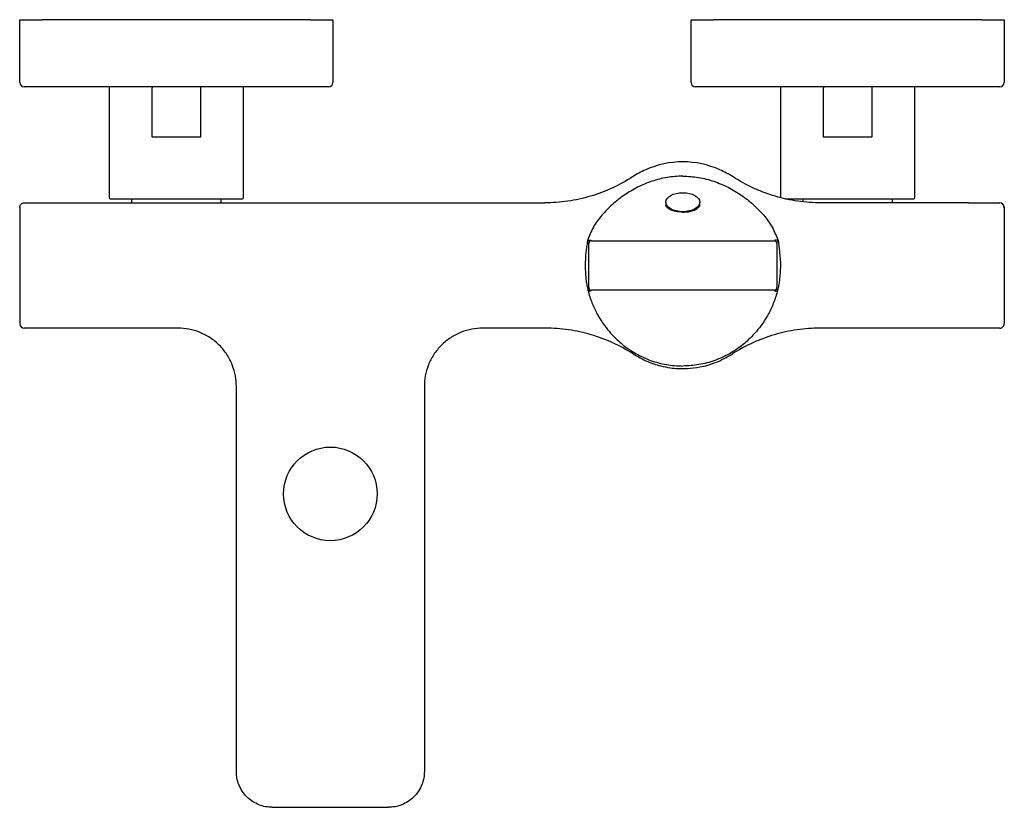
# Model space of a CAD drawing. Header units: millimetres. Extents: x 4299.648 to 4299.868, y 1855.843 to 1856.019.
import ezdxf

# ---------------------------------------------------------------- set-up
doc = ezdxf.new("R2010")
doc.units = ezdxf.units.MM
doc.layers.add('SANINDUSA', color=3, linetype='Continuous')

msp = doc.modelspace()

# ---------------------------------------------------------------- linework, layer by layer
at = {"layer": 'SANINDUSA'}
for p, q in [((4299.647879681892, 1856.018614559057), (4299.652879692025, 1856.018614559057)), ((4299.647879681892, 1856.004614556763), (4299.647879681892, 1856.018614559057)), ((4299.712879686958, 1856.018614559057), (4299.652879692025, 1856.018614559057)), ((4299.712879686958, 1856.018614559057), (4299.717879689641, 1856.018614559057)), ((4299.717879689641, 1856.018614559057), (4299.717879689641, 1856.004614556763)), ((4299.797879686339, 1856.004614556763), (4299.797879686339, 1856.018614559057)), ((4299.797879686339, 1856.018614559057), (4299.802879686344, 1856.018614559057)), ((4299.862879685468, 1856.018614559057), (4299.802879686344, 1856.018614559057)), ((4299.862879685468, 1856.018614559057), (4299.86787968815, 1856.018614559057)), ((4299.86787968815, 1856.018614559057), (4299.86787968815, 1856.004614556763)), ((4299.652879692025, 1856.003614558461), (4299.648879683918, 1856.003614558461)), ((4299.712879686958, 1856.003614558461), (4299.652879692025, 1856.003614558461)), ((4299.667879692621, 1856.003364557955), (4299.667879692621, 1855.978864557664)), ((4299.677494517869, 1855.992364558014), (4299.677494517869, 1856.003364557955)), ((4299.688264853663, 1856.003364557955), (4299.688264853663, 1855.992364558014)), ((4299.697879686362, 1855.978864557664), (4299.697879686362, 1856.003364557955)), ((4299.716879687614, 1856.003614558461), (4299.712879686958, 1856.003614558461)), ((4299.802879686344, 1856.003614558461), (4299.798879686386, 1856.003614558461)), ((4299.862879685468, 1856.003614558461), (4299.802879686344, 1856.003614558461)), ((4299.817879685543, 1856.003364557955), (4299.817879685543, 1855.978864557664)), ((4299.827494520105, 1855.992364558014), (4299.827494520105, 1856.003364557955)), ((4299.838264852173, 1856.003364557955), (4299.838264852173, 1855.992364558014)), ((4299.847879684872, 1855.978864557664), (4299.847879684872, 1856.003364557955)), ((4299.866879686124, 1856.003614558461), (4299.862879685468, 1856.003614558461)), ((4299.688264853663, 1855.992364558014), (4299.677494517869, 1855.992364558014)), ((4299.838264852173, 1855.992364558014), (4299.827494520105, 1855.992364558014)), ((4299.655879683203, 1855.977714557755), (4299.765182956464, 1855.977714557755)), ((4299.668129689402, 1855.978614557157), (4299.697629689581, 1855.978614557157)), ((4299.672879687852, 1855.978614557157), (4299.672879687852, 1855.977714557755)), ((4299.69287968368, 1855.977714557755), (4299.69287968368, 1855.978614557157)), ((4299.792239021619, 1855.977858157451), (4299.792239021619, 1855.977120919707)), ((4299.799839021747, 1855.977120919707), (4299.799839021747, 1855.977858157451)), ((4299.822879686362, 1855.978614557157), (4299.822879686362, 1855.977937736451)), ((4299.859879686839, 1855.977714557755), (4299.826895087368, 1855.977714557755)), ((4299.842879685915, 1855.977714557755), (4299.842879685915, 1855.978614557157)), ((4299.647879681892, 1855.976714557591), (4299.647879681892, 1855.950714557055)), ((4299.86787968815, 1855.976714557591), (4299.86759672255, 1855.976714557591)), ((4299.86787968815, 1855.976714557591), (4299.86787968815, 1855.950714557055)), ((4299.774757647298, 1855.969312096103), (4299.774739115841, 1855.969231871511)), ((4299.774752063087, 1855.969287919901), (4299.774739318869, 1855.969233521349)), ((4299.775039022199, 1855.958780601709), (4299.775039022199, 1855.968648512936)), ((4299.77563902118, 1855.969248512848), (4299.816439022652, 1855.969248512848)), ((4299.817039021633, 1855.968648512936), (4299.817039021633, 1855.958780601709)), ((4299.817338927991, 1855.969231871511), (4299.817320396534, 1855.969312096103)), ((4299.817338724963, 1855.969233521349), (4299.817325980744, 1855.969287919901)), ((4299.774854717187, 1855.958184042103), (4299.774856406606, 1855.95817716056)), ((4299.774854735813, 1855.958184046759), (4299.774856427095, 1855.958177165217)), ((4299.816439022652, 1855.958180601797), (4299.77563902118, 1855.958180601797)), ((4299.817221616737, 1855.958177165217), (4299.817223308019, 1855.958184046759)), ((4299.817221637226, 1855.95817716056), (4299.817223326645, 1855.958184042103)), ((4299.683294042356, 1855.949714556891), (4299.655879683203, 1855.949714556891)), ((4299.765370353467, 1855.949714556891), (4299.7512940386, 1855.949714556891)), ((4299.859879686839, 1855.949714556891), (4299.826707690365, 1855.949714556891)), ((4299.696294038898, 1855.85071455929), (4299.696294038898, 1855.936714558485)), ((4299.738294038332, 1855.936714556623), (4299.738294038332, 1855.85071455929)), ((4299.70429404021, 1855.842714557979), (4299.730294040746, 1855.842714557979))]:
    msp.add_line(p, q, dxfattribs=at)
msp.add_circle((4299.717294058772, 1855.912714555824), 0.01045149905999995, dxfattribs=at)
for centre, radius, start, end in [((4299.648879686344, 1856.004614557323), 0.001000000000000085, 180, 270), ((4299.716879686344, 1856.004614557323), 0.001000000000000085, 270, 0), ((4299.798879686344, 1856.004614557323), 0.0009999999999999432, 180, 270), ((4299.866879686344, 1856.004614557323), 0.0009999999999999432, 270, 0), ((4299.668129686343, 1856.003364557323), 0.0002499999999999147, 90, 180), ((4299.697629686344, 1856.003364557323), 0.000250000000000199, 0, 90), ((4299.818129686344, 1856.003364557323), 0.0002500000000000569, 90, 180), ((4299.847629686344, 1856.003364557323), 0.0002500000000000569, 0, 90), ((4299.668129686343, 1855.978864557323), 0.0002499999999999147, 180, 270), ((4299.697629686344, 1855.978864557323), 0.000250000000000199, 270, 0), ((4299.847629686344, 1855.978864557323), 0.0002500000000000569, 270, 0), ((4299.866879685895, 1855.976714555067), 0.001000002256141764, 0.0001446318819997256, 89.99997514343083), ((4299.648889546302, 1855.950724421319), 0.001009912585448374, 180.5596422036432, 269.4404645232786)]:
    msp.add_arc(centre, radius, start, end, dxfattribs=at)
msp.add_ellipse((4299.796039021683, 1855.977858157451), major_axis=(-0.003800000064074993, 0), ratio=0.5581058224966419, dxfattribs=at)
for points, knots in [([(4299.677541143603, 1856.003614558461), (4299.677537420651, 1856.003613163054), (4299.677530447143, 1856.0036105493), (4299.677519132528, 1856.003587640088), (4299.677509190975, 1856.003551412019), (4299.677502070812, 1856.003503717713), (4299.677496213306, 1856.003445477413), (4299.677495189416, 1856.003396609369), (4299.677494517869, 1856.003364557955)], [0, 0, 0, 0, 0.1548207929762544, 0.2899967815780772, 0.5006617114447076, 0.6312987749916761, 0.7581774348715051, 1, 1, 1, 1]), ([(4299.68821822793, 1856.003614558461), (4299.688221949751, 1856.003613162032), (4299.688228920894, 1856.003610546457), (4299.688240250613, 1856.003587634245), (4299.688250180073, 1856.003551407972), (4299.688257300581, 1856.003503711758), (4299.688263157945, 1856.003445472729), (4299.688264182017, 1856.003396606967), (4299.688264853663, 1856.003364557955)], [0, 0, 0, 0, 0.1548453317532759, 0.2900324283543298, 0.5006613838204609, 0.6313177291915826, 0.7581967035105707, 1, 1, 1, 1]), ([(4299.827541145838, 1856.003614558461), (4299.827537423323, 1856.003613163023), (4299.827530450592, 1856.003610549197), (4299.827519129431, 1856.003587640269), (4299.827509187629, 1856.003551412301), (4299.827502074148, 1856.003503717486), (4299.827496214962, 1856.003445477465), (4299.827495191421, 1856.003396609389), (4299.827494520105, 1856.003364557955)], [0, 0, 0, 0, 0.1548207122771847, 0.289998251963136, 0.500663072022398, 0.6312989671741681, 0.7581775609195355, 1, 1, 1, 1]), ([(4299.838218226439, 1856.003614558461), (4299.838221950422, 1856.003613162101), (4299.838228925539, 1856.003610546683), (4299.838240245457, 1856.003587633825), (4299.838250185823, 1856.003551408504), (4299.838257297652, 1856.00350371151), (4299.838263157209, 1856.003445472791), (4299.838264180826, 1856.003396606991), (4299.838264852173, 1856.003364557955)], [0, 0, 0, 0, 0.154846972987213, 0.2900323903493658, 0.5006626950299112, 0.6313178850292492, 0.7581968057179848, 1, 1, 1, 1]), ([(4299.807271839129, 1855.9835061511), (4299.806332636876, 1855.984115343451), (4299.805350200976, 1855.984648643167), (4299.801714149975, 1855.986259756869), (4299.798877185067, 1855.986863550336), (4299.796039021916, 1855.986863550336), (4299.793200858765, 1855.986863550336), (4299.790363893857, 1855.986259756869), (4299.786727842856, 1855.984648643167), (4299.785745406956, 1855.984115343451), (4299.784806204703, 1855.9835061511)], [5.738378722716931, 5.738378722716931, 5.738378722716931, 5.738378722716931, 5.89048622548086, 5.89048622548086, 6.283185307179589, 6.283185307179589, 6.283185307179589, 6.675884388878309, 6.675884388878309, 6.827991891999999, 6.827991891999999, 6.827991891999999, 6.827991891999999]), ([(4299.784806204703, 1855.9835061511), (4299.783344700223, 1855.982558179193), (4299.781832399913, 1855.981728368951), (4299.778711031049, 1855.980293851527), (4299.777101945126, 1855.979689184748), (4299.774614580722, 1855.978953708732), (4299.773770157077, 1855.978736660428), (4299.77207261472, 1855.978365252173), (4299.771220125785, 1855.978210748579), (4299.768651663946, 1855.977839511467), (4299.766924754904, 1855.977714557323), (4299.765182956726, 1855.977714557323)], [0, 0, 0, 0, 0.25, 0.25, 0.5, 0.5, 0.6250000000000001, 0.6250000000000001, 0.7500000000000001, 0.7500000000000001, 1, 1, 1, 1]), ([(4299.796039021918, 1855.983680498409), (4299.794862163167, 1855.983621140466), (4299.792508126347, 1855.983502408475), (4299.789097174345, 1855.982597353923), (4299.785886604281, 1855.98125223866), (4299.782929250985, 1855.9794902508), (4299.780249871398, 1855.977397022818), (4299.777908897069, 1855.975003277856), (4299.775927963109, 1855.972332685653), (4299.775147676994, 1855.970318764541), (4299.774757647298, 1855.969312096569)], [0, 0, 0, 0, 0.1249616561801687, 0.2499572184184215, 0.3749681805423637, 0.5000211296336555, 0.6250581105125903, 0.7501084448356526, 0.875090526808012, 1, 1, 1, 1]), ([(4299.796039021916, 1855.983680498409), (4299.797217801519, 1855.98362097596), (4299.799576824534, 1855.983501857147), (4299.802991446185, 1855.982593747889), (4299.806205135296, 1855.981245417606), (4299.809158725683, 1855.979483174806), (4299.811835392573, 1855.977390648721), (4299.814170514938, 1855.975001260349), (4299.816150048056, 1855.972332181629), (4299.81692979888, 1855.970320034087), (4299.817320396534, 1855.969312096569)], [0, 0, 0, 0, 0.1251651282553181, 0.2504856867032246, 0.3754187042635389, 0.5006967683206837, 0.6252589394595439, 0.7503293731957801, 0.8749334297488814, 0.9999999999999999, 0.9999999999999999, 0.9999999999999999, 0.9999999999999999]), ([(4299.826895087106, 1855.977714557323), (4299.82515332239, 1855.977714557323), (4299.823432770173, 1855.977839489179), (4299.82003238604, 1855.978329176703), (4299.818352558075, 1855.97869395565), (4299.815864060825, 1855.979425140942), (4299.815036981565, 1855.979700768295), (4299.813409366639, 1855.980309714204), (4299.812609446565, 1855.980642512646), (4299.810250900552, 1855.981724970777), (4299.80873326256, 1855.982558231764), (4299.807271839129, 1855.9835061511)], [0, 0, 0, 0, 0.25, 0.25, 0.5, 0.5, 0.6250000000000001, 0.6250000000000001, 0.7500000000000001, 0.7500000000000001, 1, 1, 1, 1]), ([(4299.647879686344, 1855.976714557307), (4299.647879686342, 1855.976832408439), (4299.64790116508, 1855.976959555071), (4299.647998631, 1855.977205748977), (4299.648074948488, 1855.977324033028), (4299.648270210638, 1855.977519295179), (4299.648388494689, 1855.977595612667), (4299.648634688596, 1855.977693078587), (4299.648761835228, 1855.977714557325), (4299.64887968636, 1855.977714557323)], [0, 0, 0, 0, 0.25, 0.25, 0.5, 0.5, 0.75, 0.75, 1, 1, 1, 1]), ([(4299.648879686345, 1855.977714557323), (4299.648881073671, 1855.977714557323), (4299.648883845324, 1855.977714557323), (4299.648899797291, 1855.977714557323), (4299.648924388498, 1855.977714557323), (4299.648958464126, 1855.977714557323), (4299.649025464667, 1855.977714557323), (4299.649151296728, 1855.977714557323), (4299.649376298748, 1855.977714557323), (4299.649667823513, 1855.977714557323), (4299.650150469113, 1855.977714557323), (4299.650911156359, 1855.977714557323), (4299.65184587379, 1855.977714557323), (4299.652666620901, 1855.977714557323), (4299.653300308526, 1855.977714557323), (4299.653950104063, 1855.977714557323), (4299.654527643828, 1855.977714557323), (4299.655030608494, 1855.977714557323), (4299.655454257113, 1855.977714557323), (4299.655737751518, 1855.977714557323), (4299.655879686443, 1855.977714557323)], [0, 0, 0, 0, 0.02338868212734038, 0.04672679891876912, 0.07004546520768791, 0.09337587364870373, 0.1167491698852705, 0.1785449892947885, 0.2403879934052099, 0.3047201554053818, 0.3691014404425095, 0.5003143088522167, 0.6314827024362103, 0.6957506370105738, 0.7600676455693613, 0.8217646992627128, 0.8835088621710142, 0.9223321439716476, 0.9611146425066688, 0.9999999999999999, 0.9999999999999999, 0.9999999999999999, 0.9999999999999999]), ([(4299.818870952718, 1855.978614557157), (4299.819013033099, 1855.978614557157), (4299.819155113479, 1855.978614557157), (4299.819297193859, 1855.978614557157), (4299.81929719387, 1855.978614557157), (4299.819297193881, 1855.978614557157), (4299.819297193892, 1855.978614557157), (4299.819678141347, 1855.978614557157), (4299.820489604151, 1855.978614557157), (4299.822384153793, 1855.978614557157), (4299.824732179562, 1855.978614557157), (4299.827378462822, 1855.978614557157), (4299.830126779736, 1855.978614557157), (4299.832879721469, 1855.978614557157), (4299.835632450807, 1855.978614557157), (4299.838381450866, 1855.978614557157), (4299.841025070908, 1855.978614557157), (4299.843383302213, 1855.978614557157), (4299.84530184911, 1855.978614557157), (4299.846662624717, 1855.978614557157), (4299.84748325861, 1855.978614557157), (4299.847581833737, 1855.978614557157), (4299.847629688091, 1855.978614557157)], [-0.02480643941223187, -0.02480643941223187, -0.02480643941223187, -0.02480643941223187, -1.891855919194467e-09, -1.891855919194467e-09, -1.891855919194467e-09, 0, 0, 0, 0.06651141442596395, 0.1416771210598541, 0.2168428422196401, 0.2904466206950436, 0.3611125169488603, 0.4277847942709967, 0.4944569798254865, 0.5651228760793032, 0.6387266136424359, 0.7138923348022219, 0.7890580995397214, 0.862661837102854, 0.9333277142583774, 1, 1, 1, 1]), ([(4299.859879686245, 1855.977714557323), (4299.860292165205, 1855.977714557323), (4299.860720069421, 1855.977714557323), (4299.861586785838, 1855.977714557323), (4299.862025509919, 1855.977714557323), (4299.862887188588, 1855.977714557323), (4299.863309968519, 1855.977714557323), (4299.864110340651, 1855.977714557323), (4299.86448772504, 1855.977714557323), (4299.865171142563, 1855.977714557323), (4299.865477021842, 1855.977714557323), (4299.866000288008, 1855.977714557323), (4299.866217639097, 1855.977714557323), (4299.866558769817, 1855.977714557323), (4299.866682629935, 1855.977714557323), (4299.866843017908, 1855.977714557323), (4299.866879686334, 1855.977714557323), (4299.866879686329, 1855.977714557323)], [0, 0, 0, 0, 0.1250000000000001, 0.1250000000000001, 0.2500000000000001, 0.2500000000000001, 0.3750000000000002, 0.3750000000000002, 0.5000000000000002, 0.5000000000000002, 0.6250000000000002, 0.6250000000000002, 0.7500000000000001, 0.7500000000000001, 0.875, 0.875, 1, 1, 1, 1]), ([(4299.796039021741, 1855.975653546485), (4299.795616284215, 1855.975670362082), (4299.794771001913, 1855.975703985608), (4299.793639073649, 1855.975978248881), (4299.792783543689, 1855.976421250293), (4299.792238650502, 1855.976959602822), (4299.792239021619, 1855.977120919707), (4299.792239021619, 1855.977120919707)], [0, 0, 0, 0, 0.2120732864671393, 0.4240498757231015, 0.6384760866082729, 0.854570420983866, 1, 1, 1, 1]), ([(4299.796039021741, 1855.975653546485), (4299.796461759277, 1855.975670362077), (4299.797307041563, 1855.975703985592), (4299.798438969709, 1855.975978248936), (4299.799294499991, 1855.976421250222), (4299.799838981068, 1855.97695960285), (4299.799839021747, 1855.977120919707), (4299.799839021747, 1855.977120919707)], [0, 0, 0, 0, 0.2120732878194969, 0.4240498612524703, 0.6384760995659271, 0.854570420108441, 1, 1, 1, 1]), ([(4299.774739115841, 1855.969231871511), (4299.774672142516, 1855.968804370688), (4299.774538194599, 1855.967949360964), (4299.774442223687, 1855.967090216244), (4299.774394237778, 1855.966660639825)], [0, 0, 0, 0, 0.4999952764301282, 0.9999999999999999, 0.9999999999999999, 0.9999999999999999, 0.9999999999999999]), ([(4299.775039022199, 1855.968648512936), (4299.775030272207, 1855.968692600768), (4299.775012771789, 1855.96878077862), (4299.774830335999, 1855.969081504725), (4299.774739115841, 1855.969231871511)], [0, 0, 0, 0, 0.499987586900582, 1, 1, 1, 1]), ([(4299.774757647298, 1855.969312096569), (4299.774998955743, 1855.969353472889), (4299.775481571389, 1855.969436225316), (4299.775586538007, 1855.969311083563), (4299.77563902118, 1855.969248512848)], [0, 0, 0, 0, 0.5000012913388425, 1, 1, 1, 1]), ([(4299.77563902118, 1855.969248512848), (4299.775560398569, 1855.96923949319), (4299.775403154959, 1855.969221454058), (4299.775204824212, 1855.969082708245), (4299.775066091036, 1855.968884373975), (4299.775048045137, 1855.968727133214), (4299.775039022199, 1855.968648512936)], [0, 0, 0, 0, 0.2500034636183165, 0.5000017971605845, 0.7500012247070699, 1, 1, 1, 1]), ([(4299.817320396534, 1855.969312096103), (4299.817078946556, 1855.969353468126), (4299.816596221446, 1855.969436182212), (4299.816491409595, 1855.969311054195), (4299.816439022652, 1855.969248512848)], [0, 0, 0, 0, 0.5001811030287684, 0.9999999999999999, 0.9999999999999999, 0.9999999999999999, 0.9999999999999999]), ([(4299.817039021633, 1855.968648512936), (4299.817030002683, 1855.968727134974), (4299.817011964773, 1855.968884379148), (4299.816873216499, 1855.969082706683), (4299.816674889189, 1855.969221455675), (4299.816517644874, 1855.969239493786), (4299.816439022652, 1855.969248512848)], [0, 0, 0, 0, 0.2499997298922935, 0.4999997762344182, 0.7499996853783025, 0.9999999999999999, 0.9999999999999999, 0.9999999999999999, 0.9999999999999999]), ([(4299.817039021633, 1855.968648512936), (4299.817047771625, 1855.968692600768), (4299.817065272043, 1855.96878077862), (4299.817247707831, 1855.969081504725), (4299.817338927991, 1855.969231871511)], [0, 0, 0, 0, 0.499987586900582, 1, 1, 1, 1]), ([(4299.817338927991, 1855.969231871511), (4299.817405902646, 1855.968804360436), (4299.817539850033, 1855.967949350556), (4299.817635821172, 1855.967090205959), (4299.817683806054, 1855.966660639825)], [0, 0, 0, 0, 0.5000071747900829, 1, 1, 1, 1]), ([(4299.774394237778, 1855.966660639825), (4299.774303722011, 1855.965646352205), (4299.774122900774, 1855.963620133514), (4299.774334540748, 1855.96144649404), (4299.774440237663, 1855.960360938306)], [0, 0, 0, 0, 0.500581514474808, 1, 1, 1, 1]), ([(4299.817683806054, 1855.966660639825), (4299.817774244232, 1855.9656473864), (4299.817955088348, 1855.963621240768), (4299.817743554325, 1855.961447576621), (4299.817637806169, 1855.960360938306)], [0, 0, 0, 0, 0.5000891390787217, 0.9999999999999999, 0.9999999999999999, 0.9999999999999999, 0.9999999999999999]), ([(4299.774440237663, 1855.960360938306), (4299.774496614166, 1855.959995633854), (4299.774609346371, 1855.959265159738), (4299.774772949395, 1855.958544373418), (4299.774854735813, 1855.958184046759)], [0, 0, 0, 0, 0.5000922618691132, 1, 1, 1, 1]), ([(4299.817637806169, 1855.960360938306), (4299.817581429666, 1855.959995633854), (4299.817468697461, 1855.959265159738), (4299.817305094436, 1855.958544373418), (4299.817223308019, 1855.958184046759)], [0, 0, 0, 0, 0.5000922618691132, 1, 1, 1, 1]), ([(4299.774854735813, 1855.958184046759), (4299.774906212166, 1855.95833875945), (4299.775009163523, 1855.958648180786), (4299.775029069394, 1855.958736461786), (4299.775039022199, 1855.958780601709)], [0, 0, 0, 0, 0.5000065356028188, 1, 1, 1, 1]), ([(4299.77563902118, 1855.958180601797), (4299.77563290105, 1855.958175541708), (4299.775620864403, 1855.958165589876), (4299.775510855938, 1855.958089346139), (4299.775300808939, 1855.958000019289), (4299.775016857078, 1855.958035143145), (4299.774909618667, 1855.958130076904), (4299.774856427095, 1855.958177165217)], [0, 0, 0, 0, 0.2039034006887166, 0.4010230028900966, 0.5987547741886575, 0.8009774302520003, 1, 1, 1, 1]), ([(4299.774856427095, 1855.958177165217), (4299.774986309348, 1855.957700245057), (4299.775243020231, 1855.956757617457), (4299.775731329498, 1855.955411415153), (4299.776286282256, 1855.954116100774), (4299.776938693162, 1855.952820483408), (4299.777695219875, 1855.951533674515), (4299.778675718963, 1855.950096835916), (4299.779875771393, 1855.948609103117), (4299.78122570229, 1855.947222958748), (4299.78306491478, 1855.945619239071), (4299.78551204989, 1855.943950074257), (4299.78884690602, 1855.942424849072), (4299.792383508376, 1855.94145131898), (4299.794826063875, 1855.941327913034), (4299.79603902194, 1855.941266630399)], [0, 0, 0, 0, 0.05083573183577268, 0.1004762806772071, 0.1471783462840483, 0.1957542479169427, 0.249616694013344, 0.3006280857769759, 0.374598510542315, 0.4459591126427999, 0.4993807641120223, 0.6255155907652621, 0.7489997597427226, 0.8753548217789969, 1, 1, 1, 1]), ([(4299.775039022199, 1855.958780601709), (4299.775048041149, 1855.958701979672), (4299.775066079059, 1855.958544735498), (4299.775204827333, 1855.958346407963), (4299.775403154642, 1855.958207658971), (4299.775560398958, 1855.95818962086), (4299.77563902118, 1855.958180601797)], [0, 0, 0, 0, 0.2499997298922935, 0.4999997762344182, 0.7499996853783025, 0.9999999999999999, 0.9999999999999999, 0.9999999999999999, 0.9999999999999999]), ([(4299.817221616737, 1855.958177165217), (4299.817091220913, 1855.957698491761), (4299.816833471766, 1855.956752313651), (4299.816342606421, 1855.955400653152), (4299.815783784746, 1855.954098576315), (4299.815125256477, 1855.952794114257), (4299.814363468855, 1855.951503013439), (4299.813377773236, 1855.950063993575), (4299.812177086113, 1855.948580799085), (4299.810823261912, 1855.947195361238), (4299.80898136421, 1855.945594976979), (4299.806529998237, 1855.943929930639), (4299.803199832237, 1855.942414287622), (4299.799675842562, 1855.941449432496), (4299.797245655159, 1855.941327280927), (4299.796039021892, 1855.941266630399)], [0, 0, 0, 0, 0.05102322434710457, 0.1008559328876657, 0.1477934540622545, 0.1967363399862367, 0.2510893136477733, 0.3018944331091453, 0.3760680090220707, 0.4471065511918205, 0.5008768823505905, 0.6269639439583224, 0.7502688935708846, 0.8760038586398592, 1, 1, 1, 1]), ([(4299.816439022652, 1855.958180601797), (4299.81650461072, 1855.958186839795), (4299.816635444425, 1855.958199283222), (4299.816810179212, 1855.958297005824), (4299.816949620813, 1855.958440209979), (4299.816995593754, 1855.958563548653), (4299.81701845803, 1855.958624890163)], [0, 0, 0, 0, 0.2504421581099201, 0.499576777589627, 0.7511184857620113, 1, 1, 1, 1]), ([(4299.816439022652, 1855.958180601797), (4299.816445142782, 1855.958175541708), (4299.816457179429, 1855.958165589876), (4299.816567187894, 1855.958089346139), (4299.816777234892, 1855.958000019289), (4299.817061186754, 1855.958035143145), (4299.817168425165, 1855.958130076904), (4299.817221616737, 1855.958177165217)], [0, 0, 0, 0, 0.2039034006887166, 0.4010230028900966, 0.5987547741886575, 0.8009774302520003, 1, 1, 1, 1]), ([(4299.81701845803, 1855.958624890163), (4299.817020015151, 1855.958631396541), (4299.817022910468, 1855.958643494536), (4299.81702674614, 1855.958666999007), (4299.81702987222, 1855.958689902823), (4299.817032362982, 1855.958711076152), (4299.817034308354, 1855.95872944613), (4299.817036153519, 1855.958748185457), (4299.817037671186, 1855.958764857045), (4299.817038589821, 1855.95877553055), (4299.817038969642, 1855.958779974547), (4299.817039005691, 1855.958780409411), (4299.817039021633, 1855.958780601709)], [0, 0, 0, 0, 0.1620425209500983, 0.3013027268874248, 0.4206011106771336, 0.5228921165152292, 0.6106094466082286, 0.6857585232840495, 0.8048159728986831, 0.8917751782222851, 0.9521425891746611, 1, 1, 1, 1]), ([(4299.817223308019, 1855.958184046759), (4299.817171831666, 1855.95833875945), (4299.817068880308, 1855.958648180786), (4299.817048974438, 1855.958736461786), (4299.817039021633, 1855.958780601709)], [0, 0, 0, 0, 0.5000065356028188, 1, 1, 1, 1]), ([(4299.655879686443, 1855.949714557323), (4299.655794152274, 1855.949714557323), (4299.655623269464, 1855.949714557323), (4299.655367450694, 1855.949714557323), (4299.655112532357, 1855.949714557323), (4299.654858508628, 1855.949714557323), (4299.654466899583, 1855.949714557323), (4299.653942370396, 1855.949714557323), (4299.653290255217, 1855.949714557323), (4299.652654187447, 1855.949714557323), (4299.651831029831, 1855.949714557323), (4299.650894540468, 1855.949714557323), (4299.650134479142, 1855.949714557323), (4299.649653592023, 1855.949714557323), (4299.649364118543, 1855.949714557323), (4299.649141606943, 1855.949714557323), (4299.649004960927, 1855.949714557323), (4299.648927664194, 1855.949714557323), (4299.648887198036, 1855.949714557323), (4299.648882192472, 1855.949714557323), (4299.64887968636, 1855.949714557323)], [0, 0, 0, 0, 0.02335180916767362, 0.04665296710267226, 0.06993466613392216, 0.09322817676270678, 0.116564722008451, 0.1783048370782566, 0.2400919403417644, 0.3044053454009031, 0.3687676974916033, 0.5000056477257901, 0.6312435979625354, 0.6955570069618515, 0.7599193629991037, 0.821659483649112, 0.8834465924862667, 0.92229093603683, 0.9610937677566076, 0.9999999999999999, 0.9999999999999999, 0.9999999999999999, 0.9999999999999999]), ([(4299.696294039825, 1855.936714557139), (4299.696294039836, 1855.937480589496), (4299.69622594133, 1855.938275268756), (4299.695928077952, 1855.939884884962), (4299.695698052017, 1855.940699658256), (4299.695064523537, 1855.942299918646), (4299.694660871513, 1855.943085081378), (4299.693689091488, 1855.944571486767), (4299.693121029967, 1855.945272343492), (4299.691851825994, 1855.946541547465), (4299.69115096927, 1855.947109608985), (4299.689664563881, 1855.948081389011), (4299.688879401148, 1855.948485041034), (4299.68727914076, 1855.949118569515), (4299.686464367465, 1855.94934859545), (4299.684854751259, 1855.949646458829), (4299.684060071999, 1855.949714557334), (4299.683294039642, 1855.949714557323)], [0, 0, 0, 0, 0.125, 0.125, 0.25, 0.25, 0.375, 0.375, 0.5, 0.5, 0.625, 0.625, 0.75, 0.75, 0.875, 0.875, 1, 1, 1, 1]), ([(4299.75129404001, 1855.949714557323), (4299.750528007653, 1855.949714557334), (4299.749733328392, 1855.949646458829), (4299.748123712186, 1855.94934859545), (4299.747308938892, 1855.949118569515), (4299.745708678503, 1855.948485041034), (4299.744923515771, 1855.948081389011), (4299.743437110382, 1855.947109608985), (4299.742736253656, 1855.946541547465), (4299.741467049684, 1855.945272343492), (4299.740898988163, 1855.944571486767), (4299.739927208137, 1855.943085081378), (4299.739523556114, 1855.942299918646), (4299.738890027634, 1855.940699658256), (4299.738660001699, 1855.939884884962), (4299.738362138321, 1855.938275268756), (4299.738294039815, 1855.937480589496), (4299.738294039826, 1855.936714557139)], [0, 0, 0, 0, 0.125, 0.125, 0.25, 0.25, 0.375, 0.375, 0.5, 0.5, 0.625, 0.625, 0.75, 0.75, 0.875, 0.875, 1, 1, 1, 1]), ([(4299.78492654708, 1855.943985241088), (4299.783467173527, 1855.944920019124), (4299.78195690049, 1855.945742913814), (4299.778834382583, 1855.947166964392), (4299.777219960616, 1855.94776874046), (4299.773895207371, 1855.948741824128), (4299.772214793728, 1855.949104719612), (4299.768819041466, 1855.9495910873), (4299.767103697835, 1855.949714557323), (4299.765370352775, 1855.949714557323)], [0, 0, 0, 0, 0.25, 0.25, 0.5, 0.5, 0.75, 0.75, 1, 1, 1, 1]), ([(4299.826707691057, 1855.949714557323), (4299.824974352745, 1855.949714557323), (4299.823258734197, 1855.949591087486), (4299.819861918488, 1855.949104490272), (4299.818180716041, 1855.948741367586), (4299.814853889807, 1855.94776734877), (4299.813242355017, 1855.94716641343), (4299.810120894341, 1855.945742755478), (4299.808610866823, 1855.944920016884), (4299.807153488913, 1855.943982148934)], [0, 0, 0, 0, 0.25, 0.25, 0.5, 0.5, 0.75, 0.75, 1, 1, 1, 1]), ([(4299.866879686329, 1855.949714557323), (4299.866878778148, 1855.949714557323), (4299.866876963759, 1855.949714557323), (4299.866862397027, 1855.949714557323), (4299.866839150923, 1855.949714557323), (4299.866806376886, 1855.949714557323), (4299.866741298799, 1855.949714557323), (4299.866617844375, 1855.949714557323), (4299.866395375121, 1855.949714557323), (4299.866105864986, 1855.949714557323), (4299.865625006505, 1855.949714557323), (4299.864864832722, 1855.949714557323), (4299.863928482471, 1855.949714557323), (4299.863105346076, 1855.949714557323), (4299.862469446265, 1855.949714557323), (4299.861817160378, 1855.949714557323), (4299.861237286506, 1855.949714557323), (4299.860732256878, 1855.949714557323), (4299.860306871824, 1855.949714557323), (4299.860022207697, 1855.949714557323), (4299.859879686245, 1855.949714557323)], [0, 0, 0, 0, 0.02335180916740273, 0.04665296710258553, 0.06993466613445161, 0.0932281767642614, 0.1165647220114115, 0.1783048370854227, 0.2400919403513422, 0.3044053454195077, 0.3687676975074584, 0.500005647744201, 0.6312435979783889, 0.6955570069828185, 0.7599193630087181, 0.8216594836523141, 0.8834465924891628, 0.9222909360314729, 0.9610937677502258, 1, 1, 1, 1]), ([(4299.78492654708, 1855.943985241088), (4299.785998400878, 1855.943367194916), (4299.787934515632, 1855.942250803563), (4299.790791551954, 1855.941323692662), (4299.79305268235, 1855.940873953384), (4299.79505864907, 1855.940677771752), (4299.797273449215, 1855.940668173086), (4299.800106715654, 1855.941018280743), (4299.803592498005, 1855.941974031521), (4299.80589122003, 1855.943273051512), (4299.807151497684, 1855.943985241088)], [0, 0, 0, 0, 0.1576491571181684, 0.2847653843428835, 0.3815378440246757, 0.4518117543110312, 0.5419825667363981, 0.6639123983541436, 0.8157394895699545, 1, 1, 1, 1]), ([(4299.704294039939, 1855.842714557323), (4299.703822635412, 1855.842714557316), (4299.70333360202, 1855.842756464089), (4299.702343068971, 1855.84293976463), (4299.70184167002, 1855.843081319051), (4299.700856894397, 1855.843471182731), (4299.70037371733, 1855.843719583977), (4299.699459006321, 1855.844317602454), (4299.699027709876, 1855.844667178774), (4299.698246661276, 1855.845448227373), (4299.697897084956, 1855.845879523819), (4299.697299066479, 1855.846794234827), (4299.697050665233, 1855.847277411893), (4299.696660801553, 1855.848262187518), (4299.696519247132, 1855.848763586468), (4299.696335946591, 1855.849754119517), (4299.696294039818, 1855.850243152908), (4299.696294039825, 1855.850714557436)], [0, 0, 0, 0, 0.125, 0.125, 0.25, 0.25, 0.375, 0.375, 0.5, 0.5, 0.625, 0.625, 0.75, 0.75, 0.875, 0.875, 1, 1, 1, 1]), ([(4299.738294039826, 1855.850714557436), (4299.738294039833, 1855.850243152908), (4299.73825213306, 1855.849754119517), (4299.738068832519, 1855.848763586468), (4299.737927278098, 1855.848262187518), (4299.737537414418, 1855.847277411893), (4299.737289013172, 1855.846794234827), (4299.736690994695, 1855.845879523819), (4299.736341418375, 1855.845448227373), (4299.735560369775, 1855.844667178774), (4299.73512907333, 1855.844317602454), (4299.734214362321, 1855.843719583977), (4299.733731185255, 1855.843471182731), (4299.732746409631, 1855.843081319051), (4299.73224501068, 1855.84293976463), (4299.731254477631, 1855.842756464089), (4299.73076544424, 1855.842714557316), (4299.730294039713, 1855.842714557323)], [0, 0, 0, 0, 0.1249999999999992, 0.1249999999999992, 0.2499999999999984, 0.2499999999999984, 0.3749999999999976, 0.3749999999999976, 0.4999999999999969, 0.4999999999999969, 0.6249999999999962, 0.6249999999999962, 0.7499999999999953, 0.7499999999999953, 0.8749999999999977, 0.8749999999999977, 1, 1, 1, 1])]:
    msp.add_open_spline(points, degree=3, knots=knots, dxfattribs=at)
msp.add_open_spline([(4299.866879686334, 1855.949714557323), (4299.867009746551, 1855.949714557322), (4299.867272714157, 1855.949766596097), (4299.867605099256, 1855.949989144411), (4299.86782764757, 1855.95032152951), (4299.867879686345, 1855.950584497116), (4299.867879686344, 1855.950714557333)], degree=3, dxfattribs=at)

doc.saveas('drawing.dxf')
